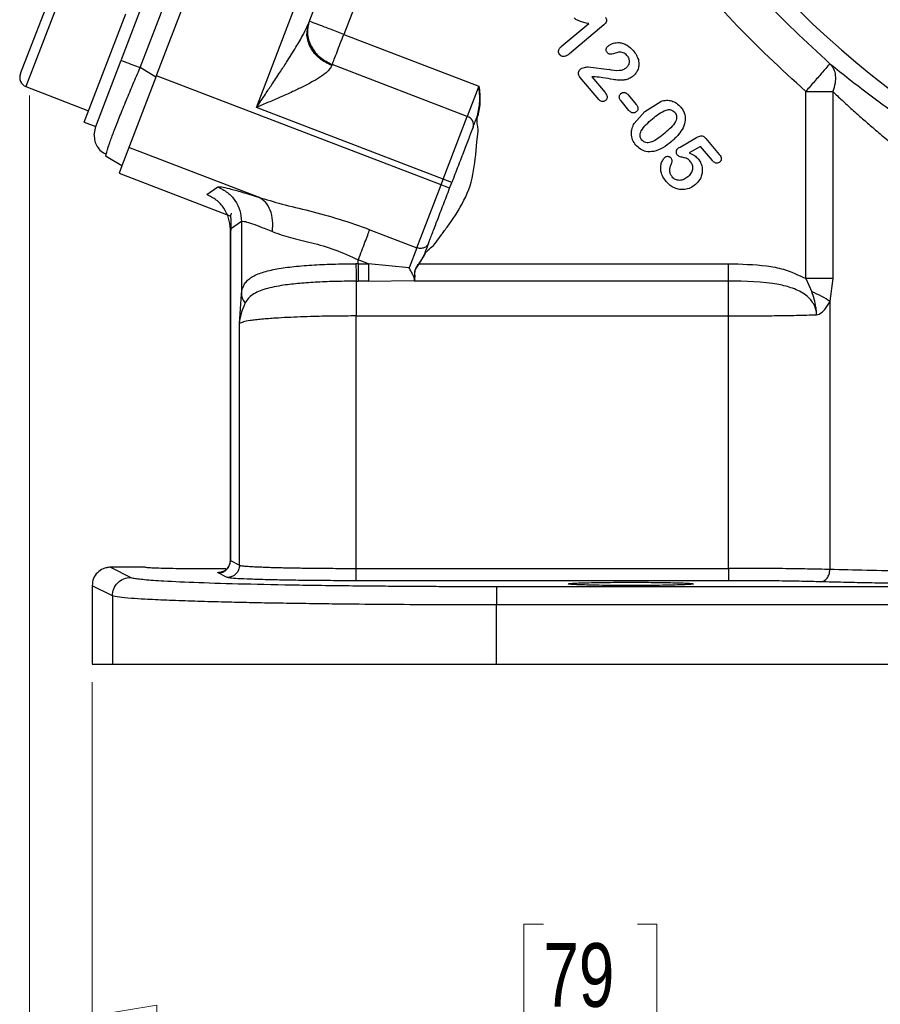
# Model space of a CAD drawing. Header units: inches. Extents: x 0.6 to 16.3, y 0.2 to 11.5.
# Tile 9 of 17: x 9.8 to 11.7, y 4.2 to 6.3. Entities that reach past the tile are written whole.
import ezdxf

# ---------------------------------------------------------------- set-up
doc = ezdxf.new("R2010")
doc.units = ezdxf.units.IN
doc.header["$MEASUREMENT"] = 0
doc.styles.add('SLDTEXTSTYLE0', font='TXT', dxfattribs={"width": 0.75})
doc.dimstyles.new('SLDDIMSTYLE0', dxfattribs={"dimtxt": 0.137795, "dimasz": 0.14, "dimexe": 0, "dimexo": 0.0625, "dimgap": 0.034449, "dimtad": 0, "dimdec": 1, "dimlfac": 1.5, "dimrnd": 1e-09, "dimzin": 12, "dimdsep": 46, "dimtxsty": 'SLDTEXTSTYLE0', "dimblk1": 'CLOSED', "dimblk2": 'CLOSED', "dimsah": 1, "dimcen": 0.09, "dimadec": 0, "dimazin": 3, "dimtfac": 1, "dimtdec": 1, "dimtofl": 0, "dimtmove": 0, "dimatfit": 3, "dimldrblk": 'CLOSED', "dimfxl": 0, "dimfrac": 2, "dimtolj": 1, "dimtzin": 12, "dimarcsym": 0})
doc.dimstyles.new('SLDDIMSTYLE1', dxfattribs={"dimtxt": 0.137795, "dimasz": 0.14, "dimexe": 0, "dimexo": 0.0625, "dimgap": 0.034449, "dimtad": 0, "dimdec": 1, "dimlfac": 1.5, "dimrnd": 1e-09, "dimzin": 12, "dimdsep": 46, "dimtxsty": 'SLDTEXTSTYLE0', "dimblk1": 'CLOSED', "dimblk2": 'CLOSED', "dimsah": 1, "dimcen": 0.09, "dimadec": 0, "dimazin": 3, "dimtfac": 1, "dimtofl": 0, "dimtmove": 0, "dimatfit": 3, "dimldrblk": 'CLOSED', "dimfxl": 0, "dimfrac": 2, "dimtolj": 1, "dimtzin": 12, "dimarcsym": 0})

# ---------------------------------------------------------------- blocks, each defined once
blk = doc.blocks.new('_Closed')
at = {"color": 0, "linetype": 'ByBlock', "lineweight": -2}
for p, q in [((-1, 0.166667), (0, 0)), ((-1, 0.166667), (-1, -0.166667)), ((0, 0), (-1, -0.166667)), ((0, 0), (-1, 0))]:
    blk.add_line(p, q, dxfattribs=at)
blk = doc.blocks.new('_D_9')
at = {"color": 7, "linetype": 'Continuous', "lineweight": 0}
for p, q in [((12.0768, 5.1865), (12.0768, 4.1296)), ((9.9934, 4.891), (9.9934, 4.1296)), ((10.9706, 4.3674), (10.9286, 4.3674)), ((10.9286, 4.3674), (10.9286, 4.1487)), ((11.1742, 4.3674), (11.2162, 4.3674)), ((11.2162, 4.3674), (11.2162, 4.1487)), ((9.9934, 4.1689), (10.8078, 4.1689)), ((12.0768, 4.1689), (11.337, 4.1689)), ((10.9286, 4.1487), (10.9706, 4.1487)), ((11.2162, 4.1487), (11.1742, 4.1487))]:
    blk.add_line(p, q, dxfattribs=at)
at = {"color": 7, "linetype": 'Continuous', "lineweight": 18, "xscale": 0.14, "yscale": 0.14, "rotation": 180.0000000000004}
blk.add_blockref('_Closed', (9.9934, 4.1689, -0.0725), dxfattribs=at)
at = {"color": 7, "linetype": 'Continuous', "lineweight": 18, "xscale": 0.14, "yscale": 0.14}
blk.add_blockref('_Closed', (12.0768, 4.1689, -0.0725), dxfattribs=at)
at = {"color": 7, "linetype": 'Continuous', "lineweight": 18, "char_height": 0.1378, "attachment_point": 1, "style": 'SLDTEXTSTYLE0'}
for s, insert in [('79', (10.9706, 4.3263)), ('3.1', (10.9452, 4.1201))]:
    blk.add_mtext(s, dxfattribs=dict(at, insert=insert))
blk = doc.blocks.new('_D_10')
at = {"color": 7, "linetype": 'Continuous', "lineweight": 0}
for p, q in [((9.8579, 6.161), (9.8579, 3.5523)), ((12.0768, 5.1865), (12.0768, 3.5523)), ((10.8105, 3.7901), (10.7685, 3.7901)), ((10.7685, 3.7901), (10.7685, 3.5714)), ((11.0141, 3.7901), (11.0561, 3.7901)), ((11.0561, 3.7901), (11.0561, 3.5714)), ((9.8579, 3.5917), (10.6477, 3.5917)), ((12.0768, 3.5917), (11.1769, 3.5917)), ((10.7685, 3.5714), (10.8105, 3.5714)), ((11.0561, 3.5714), (11.0141, 3.5714))]:
    blk.add_line(p, q, dxfattribs=at)
at = {"color": 7, "linetype": 'Continuous', "lineweight": 18, "xscale": 0.14, "yscale": 0.14, "rotation": 180.0000000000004}
blk.add_blockref('_Closed', (9.8579, 3.5917, -0.0725), dxfattribs=at)
at = {"color": 7, "linetype": 'Continuous', "lineweight": 18, "xscale": 0.14, "yscale": 0.14}
blk.add_blockref('_Closed', (12.0768, 3.5917, -0.0725), dxfattribs=at)
at = {"color": 7, "linetype": 'Continuous', "lineweight": 18, "char_height": 0.1378, "attachment_point": 1, "style": 'SLDTEXTSTYLE0'}
for s, insert in [('85', (10.8105, 3.749)), ('3.3', (10.785, 3.5429))]:
    blk.add_mtext(s, dxfattribs=dict(at, insert=insert))

msp = doc.modelspace()

# ---------------------------------------------------------------- linework, layer by layer
at = {"color": 7, "linetype": 'Continuous', "lineweight": 25}
for p, q in [((10.0571, 6.2395), (10.4112, 7.162)), ((10.0975, 6.2217), (10.4532, 7.1483)), ((10.1317, 6.2011), (10.4923, 7.1407)), ((10.3492, 6.1354), (10.7041, 7.0599)), ((10.4624, 6.3186), (10.6656, 6.8479)), ((10.7389, 6.8157), (10.5385, 6.2936)), ((9.9111, 6.3985), (9.8379, 6.208)), ((9.9763, 6.1035), (10.0664, 6.3381)), ((11.0095, 6.2672), (11.0688, 6.3169)), ((11.1014, 6.3142), (11.0269, 6.2516)), ((10.5385, 6.2936), (10.831, 6.1813)), ((10.0012, 6.0939), (10.0563, 6.2375)), ((10.5134, 6.2283), (10.5125, 6.2259)), ((10.8059, 6.116), (10.5134, 6.2283)), ((10.1317, 6.2011), (10.0975, 6.2217)), ((10.749, 5.9676), (10.1328, 6.2041)), ((11.0677, 6.2231), (11.113, 6.2175)), ((10.1317, 6.2011), (10.0578, 6.0087)), ((10.831, 6.1813), (10.8059, 6.116)), ((11.0905, 6.1526), (11.0503, 6.2005)), ((11.0827, 6.2016), (11.0758, 6.2013)), ((11.0758, 6.2013), (11.1043, 6.1674)), ((9.8502, 6.1805), (9.9859, 6.1284)), ((11.1544, 6.1626), (11.1717, 6.1421)), ((11.5387, 5.7651), (11.5387, 6.1698)), ((11.5975, 6.1698), (11.5975, 5.7651)), ((11.156, 6.1289), (11.1388, 6.1495)), ((11.1901, 6.1267), (11.2249, 6.1486)), ((10.7537, 5.9801), (10.3492, 6.1354)), ((11.1672, 6.1009), (11.1901, 6.1267)), ((9.9763, 6.1035), (10.0012, 6.0939)), ((10.7537, 5.9801), (10.8059, 6.116)), ((9.9978, 6.0762), (10.0013, 6.094)), ((10.8267, 6.0608), (10.8291, 6.0831)), ((10.8291, 6.0831), (10.8293, 6.0888)), ((10.8241, 6.033), (10.8267, 6.0608)), ((11.2668, 6.0497), (11.3025, 6.0704)), ((11.3228, 6.0679), (11.3516, 6.0336)), ((10.3536, 5.9411), (10.0731, 6.0487)), ((11.3108, 6.0512), (11.2865, 6.0372)), ((11.3367, 6.0204), (11.3108, 6.0512)), ((10.0578, 6.0087), (10.0236, 6.0292)), ((10.0578, 6.0087), (10.0518, 5.9932)), ((10.0518, 5.9932), (10.2938, 5.9003)), ((10.749, 5.9676), (10.7537, 5.9801)), ((10.7724, 5.9729), (10.7537, 5.9801)), ((10.7676, 5.9604), (10.7724, 5.9729)), ((10.2415, 5.9467), (10.2655, 5.9632)), ((10.6968, 5.8316), (10.749, 5.9676)), ((10.7676, 5.9604), (10.749, 5.9676)), ((10.3168, 5.8886), (10.2928, 5.8721)), ((10.3168, 5.8886), (10.3168, 5.7309)), ((10.7658, 5.8812), (10.7819, 5.9041)), ((10.2924, 5.8723), (10.2924, 5.1518)), ((10.2928, 5.8721), (10.2928, 5.1544)), ((10.5948, 5.8708), (10.6968, 5.8316)), ((10.7324, 5.8362), (10.7361, 5.8407)), ((10.7361, 5.8407), (10.7491, 5.8588)), ((10.6968, 5.8316), (10.68, 5.788)), ((10.5917, 5.7971), (10.5697, 5.8055)), ((10.5697, 5.7971), (10.5697, 5.8055)), ((10.702, 5.7971), (10.7129, 5.8158)), ((10.5697, 5.7971), (10.5648, 5.7971)), ((10.5697, 5.7971), (10.5917, 5.7971)), ((10.68, 5.788), (10.5917, 5.7971)), ((10.702, 5.7971), (11.3717, 5.7971)), ((10.5655, 5.7594), (10.5697, 5.7594)), ((10.5917, 5.7594), (10.5697, 5.7594)), ((10.5917, 5.7594), (10.691, 5.7607)), ((10.6921, 5.7623), (10.6909, 5.7594)), ((10.691, 5.7607), (10.6909, 5.7594)), ((11.3717, 5.7594), (10.6909, 5.7594)), ((10.691, 5.7609), (10.6913, 5.7616)), ((10.6913, 5.7616), (10.6914, 5.762)), ((11.5387, 5.7651), (11.5521, 5.7361)), ((11.5975, 5.7651), (11.5911, 5.7157)), ((10.3126, 5.6674), (10.3168, 5.7309)), ((11.5911, 5.7157), (11.5911, 5.1352)), ((10.5655, 5.684), (11.3717, 5.684)), ((10.5655, 5.1375), (10.5655, 5.684)), ((11.3717, 5.1375), (11.3717, 5.684)), ((10.3126, 5.1445), (10.3126, 5.6674)), ((10.0334, 5.14), (10.0772, 5.1181)), ((10.1078, 5.14), (10.0334, 5.14)), ((10.2928, 5.1544), (10.3126, 5.1445)), ((10.5655, 5.1375), (11.3717, 5.1375)), ((10.2827, 5.1367), (10.2434, 5.1365)), ((10.2859, 5.1178), (10.2661, 5.1277)), ((10.0373, 5.0781), (9.9934, 5.1001)), ((9.9934, 5.1001), (9.9934, 4.9303)), ((11.3717, 5.1109), (10.5655, 5.1109)), ((10.8695, 5.0984), (13.284, 5.0984)), ((10.0373, 5.0781), (10.0373, 4.9303)), ((13.284, 5.0584), (10.8695, 5.0584)), ((10.8695, 4.9303), (10.8695, 5.0584)), ((9.9934, 4.9303), (10.0373, 4.9303)), ((10.0373, 4.9303), (10.8695, 4.9303)), ((10.8695, 4.9303), (13.284, 4.9303))]:
    msp.add_line(p, q, dxfattribs=at)
at = {"color": 8, "linetype": 'Continuous', "lineweight": 25}
for p, q in [((9.9386, 6.4108), (9.8502, 6.1805)), ((10.2932, 5.1548), (10.2928, 5.1544)), ((10.2928, 5.1544), (10.2933, 5.1548))]:
    msp.add_line(p, q, dxfattribs=at)
msp.add_arc((12.9101, 7.7467), 1.9709, 180, 258.6004, dxfattribs=at)
at = {"color": 7, "linetype": 'Continuous', "lineweight": 25}
for centre, radius, start, end in [((9.8579, 6.2004), 0.0213, 159, 249), ((10.8003, 6.098), 0.0189, 343.1171, 72.5963)]:
    msp.add_arc(centre, radius, start, end, dxfattribs=at)
for points, knots in [([(11.1877, 6.7109), (11.2257, 6.652), (11.3016, 6.5343), (11.4371, 6.3729), (11.5398, 6.2777), (11.5912, 6.2301)], [0, 0, 0, 0, 0.333333, 0.666667, 1, 1, 1, 1]), ([(11.5387, 6.1698), (11.4853, 6.2192), (11.3785, 6.3182), (11.2376, 6.4861), (11.1586, 6.6085), (11.1192, 6.6697)], [0, 0, 0, 0, 0.333257, 0.666733, 1, 1, 1, 1]), ([(10.3492, 6.1354), (10.3558, 6.145), (10.3669, 6.1616), (10.3839, 6.1868), (10.3992, 6.2098), (10.4167, 6.2367), (10.4341, 6.2644), (10.4509, 6.2929), (10.4588, 6.3105), (10.4624, 6.3186)], [0, 0, 0, 0, 0.158499, 0.27037, 0.413011, 0.534888, 0.709891, 0.865974, 1, 1, 1, 1]), ([(10.5125, 6.2259), (10.5031, 6.2306), (10.4843, 6.2401), (10.4652, 6.2643), (10.4562, 6.2921), (10.4603, 6.3098), (10.4624, 6.3186)], [0, 0, 0, 0, 0.250176, 0.5, 0.749824, 1, 1, 1, 1]), ([(10.4638, 6.3222), (10.4616, 6.3136), (10.4583, 6.3004), (10.4618, 6.2817), (10.4674, 6.2675), (10.4761, 6.2545), (10.4904, 6.2397), (10.5043, 6.2328), (10.5134, 6.2283)], [0, 0, 0, 0, 0.239457, 0.36836, 0.5, 0.631639, 0.760543, 1, 1, 1, 1]), ([(11.0688, 6.3169), (11.0617, 6.3186), (11.0523, 6.3209), (11.0416, 6.3249), (11.0386, 6.3275), (11.0373, 6.3285)], [0, 0, 0, 0, 0.648316, 0.858954, 1, 1, 1, 1]), ([(11.1051, 6.3302), (11.1055, 6.3296), (11.1063, 6.3284), (11.1071, 6.3265), (11.1074, 6.3244), (11.107, 6.3215), (11.1052, 6.3177), (11.1028, 6.3154), (11.1014, 6.3142)], [0, 0, 0, 0, 0.1185294, 0.2292014, 0.3381258, 0.4516949, 0.7017096, 1, 1, 1, 1]), ([(11.0064, 6.2495), (11.0055, 6.2508), (11.0042, 6.2526), (11.0035, 6.2555), (11.0035, 6.2578), (11.0041, 6.2603), (11.0058, 6.2637), (11.008, 6.2658), (11.0095, 6.2672)], [0, 0, 0, 0, 0.226152, 0.330588, 0.435099, 0.564769, 0.698476, 1, 1, 1, 1]), ([(11.1091, 6.2541), (11.1085, 6.255), (11.1073, 6.2566), (11.1066, 6.2595), (11.1067, 6.2621), (11.1075, 6.2644), (11.1089, 6.2666), (11.1101, 6.2678), (11.1108, 6.2684)], [0, 0, 0, 0, 0.195697, 0.375907, 0.527149, 0.672821, 0.82737, 1, 1, 1, 1]), ([(11.1108, 6.2684), (11.1125, 6.2696), (11.116, 6.2722), (11.1241, 6.2752), (11.1337, 6.2763), (11.1439, 6.2742), (11.1549, 6.2692), (11.1612, 6.2627), (11.1652, 6.2585)], [0, 0, 0, 0, 0.101529, 0.210658, 0.4164, 0.563956, 0.719875, 1, 1, 1, 1]), ([(11.0269, 6.2516), (11.0251, 6.2502), (11.0219, 6.2477), (11.0173, 6.2458), (11.0136, 6.2454), (11.0108, 6.246), (11.0084, 6.2474), (11.0071, 6.2488), (11.0064, 6.2495)], [0, 0, 0, 0, 0.290497, 0.51578, 0.641785, 0.757054, 0.872258, 1, 1, 1, 1]), ([(11.133, 6.255), (11.1285, 6.2533), (11.1227, 6.2511), (11.1158, 6.2502), (11.113, 6.251), (11.1109, 6.2521), (11.1097, 6.2534), (11.1091, 6.2541)], [0, 0, 0, 0, 0.55968, 0.727412, 0.794112, 0.890934, 1, 1, 1, 1]), ([(11.1517, 6.2478), (11.1505, 6.2491), (11.1481, 6.2516), (11.1435, 6.2541), (11.1384, 6.2553), (11.1349, 6.2551), (11.133, 6.255)], [0, 0, 0, 0, 0.2553673, 0.4931958, 0.7360711, 1, 1, 1, 1]), ([(11.1517, 6.2478), (11.1532, 6.2457), (11.156, 6.2416), (11.1568, 6.2352), (11.1561, 6.2303), (11.1547, 6.2268), (11.1526, 6.2236), (11.1507, 6.2218), (11.1498, 6.2209)], [0, 0, 0, 0, 0.252507, 0.497164, 0.620237, 0.744132, 0.869114, 1, 1, 1, 1]), ([(11.1652, 6.2585), (11.1677, 6.2553), (11.1724, 6.2493), (11.1751, 6.2422), (11.1764, 6.2389)], [0, 0, 0, 0, 0.5313154, 1, 1, 1, 1]), ([(10.5125, 6.2259), (10.5103, 6.2222), (10.507, 6.2165), (10.4982, 6.2089), (10.4878, 6.2012), (10.4716, 6.1915), (10.4504, 6.1804), (10.4264, 6.169), (10.4015, 6.1578), (10.3752, 6.1465), (10.3579, 6.1391), (10.3492, 6.1354)], [0, 0, 0, 0, 0.107166, 0.166358, 0.230195, 0.34469, 0.477261, 0.596682, 0.735995, 0.867705, 1, 1, 1, 1]), ([(11.1764, 6.2389), (11.1771, 6.2345), (11.1782, 6.2268), (11.1752, 6.2167), (11.171, 6.209), (11.1671, 6.2053), (11.1651, 6.2034)], [0, 0, 0, 0, 0.336203, 0.586635, 0.794028, 1, 1, 1, 1]), ([(11.5912, 6.2301), (11.5903, 6.229), (11.5884, 6.2268), (11.5761, 6.2127), (11.5587, 6.1927), (11.5452, 6.1772), (11.5387, 6.1698)], [0, 0, 0, 0, 0.240555, 0.500001, 0.759447, 1, 1, 1, 1]), ([(11.5912, 6.2301), (11.619, 6.2079), (11.6744, 6.1636), (11.7747, 6.0928), (11.8837, 6.0238), (11.9624, 5.982), (12.0013, 5.9614)], [0, 0, 0, 0, 0.251703, 0.50211, 0.754105, 1, 1, 1, 1]), ([(11.5912, 6.2301), (11.5941, 6.2266), (11.5999, 6.2197), (11.6035, 6.2049), (11.6032, 6.188), (11.5994, 6.1758), (11.5975, 6.1698)], [0, 0, 0, 0, 0.250036, 0.4999997, 0.7499636, 1, 1, 1, 1]), ([(11.0503, 6.2005), (11.0495, 6.2015), (11.048, 6.2036), (11.0466, 6.2073), (11.0466, 6.2112), (11.0478, 6.2153), (11.0497, 6.2173), (11.0507, 6.2184)], [0, 0, 0, 0, 0.203029, 0.380655, 0.578609, 0.790625, 1, 1, 1, 1]), ([(11.0507, 6.2184), (11.0519, 6.2191), (11.0546, 6.2208), (11.0604, 6.2226), (11.065, 6.2229), (11.0677, 6.2231)], [0, 0, 0, 0, 0.232123, 0.538776, 1, 1, 1, 1]), ([(11.1651, 6.2034), (11.1623, 6.2014), (11.1567, 6.1973), (11.1474, 6.1949), (11.1396, 6.1941), (11.1312, 6.1942), (11.1182, 6.1964), (11.1015, 6.1999), (11.0884, 6.2011), (11.0827, 6.2016)], [0, 0, 0, 0, 0.121513, 0.242309, 0.333936, 0.398911, 0.535921, 0.798751, 1, 1, 1, 1]), ([(11.1498, 6.2209), (11.1476, 6.2195), (11.143, 6.2164), (11.1302, 6.2139), (11.1201, 6.216), (11.113, 6.2175)], [0, 0, 0, 0, 0.204512, 0.433516, 1, 1, 1, 1]), ([(10.8278, 6.1173), (10.8301, 6.1278), (10.8346, 6.149), (10.8322, 6.1705), (10.831, 6.1813)], [0, 0, 0, 0, 0.498101, 1, 1, 1, 1]), ([(10.831, 6.1813), (10.8324, 6.1705), (10.8351, 6.1489), (10.8307, 6.1276), (10.8285, 6.117)], [0, 0, 0, 0, 0.5004594, 1, 1, 1, 1]), ([(11.1043, 6.1674), (11.1054, 6.1659), (11.1074, 6.1634), (11.1087, 6.1595), (11.1088, 6.1565), (11.1083, 6.1542), (11.1071, 6.1521), (11.1059, 6.151), (11.1053, 6.1504)], [0, 0, 0, 0, 0.281621, 0.504248, 0.631239, 0.748684, 0.868717, 1, 1, 1, 1]), ([(11.1388, 6.1495), (11.1375, 6.1512), (11.1358, 6.1536), (11.1349, 6.1574), (11.1351, 6.1602), (11.1362, 6.1632), (11.1378, 6.1648), (11.1386, 6.1656)], [0, 0, 0, 0, 0.342996, 0.488885, 0.62841, 0.809033, 1, 1, 1, 1]), ([(11.1386, 6.1656), (11.1396, 6.1663), (11.1416, 6.1678), (11.1449, 6.1682), (11.1476, 6.1678), (11.151, 6.1663), (11.153, 6.1642), (11.1544, 6.1626)], [0, 0, 0, 0, 0.207691, 0.400439, 0.52854, 0.657361, 1, 1, 1, 1]), ([(11.5975, 6.1698), (11.6042, 6.1635), (11.6177, 6.1507), (11.6392, 6.131), (11.6614, 6.1113), (11.6847, 6.091), (11.711, 6.0688), (11.7375, 6.0472), (11.7692, 6.0224), (11.8031, 5.9969), (11.8429, 5.9683), (11.8828, 5.9413), (11.9235, 5.9151), (11.9514, 5.8983), (11.965, 5.8901)], [0, 0, 0, 0, 0.068875, 0.140681, 0.211146, 0.277215, 0.352453, 0.440802, 0.500774, 0.61073, 0.70758, 0.803774, 0.904773, 1, 1, 1, 1]), ([(11.1053, 6.1504), (11.1045, 6.1498), (11.103, 6.1487), (11.1001, 6.1479), (11.0968, 6.148), (11.0933, 6.1496), (11.0915, 6.1515), (11.0905, 6.1526)], [0, 0, 0, 0, 0.173069, 0.337106, 0.528378, 0.743683, 1, 1, 1, 1]), ([(11.1717, 6.1421), (11.1725, 6.141), (11.1739, 6.1392), (11.1754, 6.1359), (11.1757, 6.1323), (11.1746, 6.1286), (11.1728, 6.1269), (11.1719, 6.1259)], [0, 0, 0, 0, 0.212435, 0.390613, 0.590171, 0.789289, 1, 1, 1, 1]), ([(11.2249, 6.1486), (11.229, 6.1497), (11.2368, 6.1516), (11.2487, 6.1501), (11.2597, 6.145), (11.2652, 6.1392), (11.2681, 6.1361)], [0, 0, 0, 0, 0.259877, 0.499605, 0.740002, 1, 1, 1, 1]), ([(11.1719, 6.1259), (11.1709, 6.1252), (11.169, 6.1239), (11.1659, 6.1233), (11.1633, 6.1236), (11.1597, 6.125), (11.1576, 6.1273), (11.156, 6.1289)], [0, 0, 0, 0, 0.196705, 0.379687, 0.503886, 0.628281, 1, 1, 1, 1]), ([(11.2069, 6.1105), (11.2161, 6.1182), (11.2268, 6.1272), (11.2417, 6.131), (11.2469, 6.1306), (11.2516, 6.1286), (11.2539, 6.1261), (11.2551, 6.1249)], [0, 0, 0, 0, 0.630843, 0.73107, 0.81983, 0.906212, 1, 1, 1, 1]), ([(11.2551, 6.1249), (11.2562, 6.1234), (11.2583, 6.1206), (11.2596, 6.1155), (11.259, 6.1103), (11.2531, 6.0963), (11.2425, 6.0875), (11.2334, 6.08)], [0, 0, 0, 0, 0.098445, 0.187369, 0.27561, 0.378891, 1, 1, 1, 1]), ([(11.2681, 6.1361), (11.2701, 6.1335), (11.274, 6.1283), (11.2776, 6.1187), (11.2788, 6.1059), (11.2754, 6.097), (11.2733, 6.0915)], [0, 0, 0, 0, 0.210287, 0.406729, 0.636388, 1, 1, 1, 1]), ([(10.8183, 6.0925), (10.819, 6.0942), (10.8201, 6.0972), (10.8216, 6.1011), (10.824, 6.1073), (10.826, 6.1124), (10.8278, 6.1173)], [0, 0, 0, 0, 0.2514712, 0.4693562, 0.5003448, 1, 1, 1, 1]), ([(10.8293, 6.0888), (10.8287, 6.0926), (10.8277, 6.0992), (10.8264, 6.1088), (10.8278, 6.1143), (10.8285, 6.117)], [0, 0, 0, 0, 0.403378, 0.709293, 1, 1, 1, 1]), ([(10.8278, 6.1173), (10.8278, 6.1173), (10.8279, 6.1172), (10.8279, 6.1172), (10.828, 6.1172), (10.8281, 6.1171), (10.8283, 6.1171), (10.8284, 6.117), (10.8285, 6.117)], [0, 0, 0, 0, 0.239449, 0.368355, 0.5, 0.631645, 0.760551, 1, 1, 1, 1]), ([(11.1709, 6.0537), (11.1683, 6.0575), (11.1631, 6.065), (11.161, 6.078), (11.1623, 6.0903), (11.1656, 6.0973), (11.1672, 6.1009)], [0, 0, 0, 0, 0.271725, 0.541058, 0.764572, 1, 1, 1, 1]), ([(11.184, 6.0649), (11.1829, 6.0663), (11.1809, 6.0691), (11.1798, 6.0742), (11.1804, 6.0794), (11.1867, 6.0937), (11.1976, 6.1027), (11.2069, 6.1105)], [0, 0, 0, 0, 0.093625, 0.179925, 0.268077, 0.371434, 1, 1, 1, 1]), ([(9.9978, 6.0762), (9.998, 6.0716), (9.9985, 6.0623), (10.004, 6.0503), (10.0123, 6.0403), (10.0199, 6.0362), (10.0238, 6.0342)], [0, 0, 0, 0, 0.24674, 0.496303, 0.747818, 1, 1, 1, 1]), ([(10.8183, 6.0925), (10.8158, 6.086), (10.8107, 6.0726), (10.7993, 6.043), (10.7863, 6.0091), (10.777, 5.9848), (10.7724, 5.9729)], [0, 0, 0, 0, 0.245536, 0.5, 0.754464, 1, 1, 1, 1]), ([(11.2334, 6.08), (11.2241, 6.072), (11.2133, 6.0627), (11.1981, 6.0589), (11.1926, 6.059), (11.1877, 6.061), (11.1853, 6.0636), (11.184, 6.0649)], [0, 0, 0, 0, 0.624418, 0.728639, 0.817022, 0.904308, 1, 1, 1, 1]), ([(11.2733, 6.0915), (11.2702, 6.0864), (11.2632, 6.0749), (11.2529, 6.066), (11.2471, 6.061)], [0, 0, 0, 0, 0.4356836, 1, 1, 1, 1]), ([(11.2096, 6.04), (11.204, 6.0396), (11.194, 6.0388), (11.1803, 6.0443), (11.1741, 6.0506), (11.1709, 6.0537)], [0, 0, 0, 0, 0.3898501, 0.6916453, 1, 1, 1, 1]), ([(11.2471, 6.061), (11.2415, 6.0563), (11.2303, 6.047), (11.2165, 6.0423), (11.2096, 6.04)], [0, 0, 0, 0, 0.503045, 1, 1, 1, 1]), ([(11.3025, 6.0704), (11.3041, 6.0712), (11.307, 6.0728), (11.3112, 6.074), (11.3149, 6.0738), (11.319, 6.072), (11.3213, 6.0696), (11.3228, 6.0679)], [0, 0, 0, 0, 0.23494, 0.424999, 0.564402, 0.705534, 1, 1, 1, 1]), ([(10.0236, 6.0292), (10.0232, 6.0296), (10.0227, 6.0301), (10.0238, 6.0341), (10.0239, 6.0344)], [0, 0, 0, 0, 0.929336, 1, 1, 1, 1]), ([(10.7819, 5.9041), (10.7934, 5.9242), (10.8164, 5.9642), (10.8215, 6.0101), (10.8241, 6.033)], [0, 0, 0, 0, 0.502392, 1, 1, 1, 1]), ([(11.2611, 6.0322), (11.2603, 6.0333), (11.2589, 6.0354), (11.2584, 6.0394), (11.259, 6.0428), (11.2603, 6.0452), (11.2613, 6.0462), (11.2618, 6.0467)], [0, 0, 0, 0, 0.2387756, 0.4756544, 0.7473694, 0.8730888, 1, 1, 1, 1]), ([(11.2894, 6.0179), (11.2881, 6.0193), (11.286, 6.0217), (11.2819, 6.0249), (11.2781, 6.0258), (11.2743, 6.0268), (11.2697, 6.0279), (11.2644, 6.0291), (11.2617, 6.0316), (11.2611, 6.0322)], [0, 0, 0, 0, 0.1722032, 0.2955285, 0.479404, 0.5219824, 0.6601113, 0.9238007, 1, 1, 1, 1]), ([(11.2618, 6.0467), (11.2619, 6.0468), (11.2624, 6.0471), (11.2641, 6.0481), (11.2656, 6.049), (11.2668, 6.0497)], [0, 0, 0, 0, 0.103139, 0.304135, 1, 1, 1, 1]), ([(11.2865, 6.0372), (11.2904, 6.0355), (11.2976, 6.0323), (11.3032, 6.0269), (11.3058, 6.0243)], [0, 0, 0, 0, 0.53644, 1, 1, 1, 1]), ([(11.3516, 6.0336), (11.3527, 6.0321), (11.3547, 6.0296), (11.3561, 6.0258), (11.3561, 6.0229), (11.3555, 6.0207), (11.3542, 6.0186), (11.353, 6.0175), (11.3524, 6.0169)], [0, 0, 0, 0, 0.2852193, 0.5052554, 0.6236624, 0.7400015, 0.8629676, 1, 1, 1, 1]), ([(11.2369, 5.9748), (11.2343, 5.9781), (11.2295, 5.9844), (11.2254, 5.9949), (11.2244, 6.0042), (11.2253, 6.0128), (11.2282, 6.0205), (11.232, 6.0249), (11.2337, 6.027)], [0, 0, 0, 0, 0.220922, 0.410737, 0.57941, 0.70033, 0.85842, 1, 1, 1, 1]), ([(11.2471, 6.0255), (11.2467, 6.026), (11.2458, 6.027), (11.2442, 6.028), (11.2423, 6.0287), (11.2398, 6.0291), (11.2373, 6.0288), (11.2351, 6.028), (11.2342, 6.0273), (11.2337, 6.027)], [0, 0, 0, 0, 0.134413, 0.262636, 0.390265, 0.522974, 0.772168, 0.88663, 1, 1, 1, 1]), ([(11.2496, 5.9849), (11.2483, 5.9868), (11.2456, 5.9906), (11.2442, 5.9976), (11.2447, 6.005), (11.2466, 6.0097), (11.2476, 6.0121)], [0, 0, 0, 0, 0.239212, 0.477504, 0.727958, 1, 1, 1, 1]), ([(11.2476, 6.0121), (11.2482, 6.0134), (11.2493, 6.0157), (11.2498, 6.0193), (11.2491, 6.0228), (11.2478, 6.0246), (11.2471, 6.0255)], [0, 0, 0, 0, 0.28731, 0.534014, 0.760978, 1, 1, 1, 1]), ([(11.2836, 5.9851), (11.2863, 5.9876), (11.2901, 5.9913), (11.2931, 5.9975), (11.2943, 6.0019), (11.2945, 6.0063), (11.2934, 6.012), (11.291, 6.0155), (11.2894, 6.0179)], [0, 0, 0, 0, 0.291194, 0.421319, 0.54735, 0.659567, 0.772731, 1, 1, 1, 1]), ([(11.3058, 6.0243), (11.3081, 6.0211), (11.3126, 6.0146), (11.3151, 6.0036), (11.3149, 5.9932), (11.3121, 5.9839), (11.3073, 5.9753), (11.3025, 5.9708), (11.3001, 5.9685)], [0, 0, 0, 0, 0.189787, 0.377225, 0.531788, 0.686436, 0.841383, 1, 1, 1, 1]), ([(11.3524, 6.0169), (11.3515, 6.0162), (11.3497, 6.015), (11.3467, 6.0145), (11.3441, 6.0149), (11.3404, 6.0164), (11.3382, 6.0187), (11.3367, 6.0204)], [0, 0, 0, 0, 0.183737, 0.351276, 0.488081, 0.626443, 1, 1, 1, 1]), ([(11.3001, 5.9685), (11.2967, 5.966), (11.2895, 5.9608), (11.2773, 5.9573), (11.2653, 5.9575), (11.2547, 5.9606), (11.2448, 5.9663), (11.2396, 5.9719), (11.2369, 5.9748)], [0, 0, 0, 0, 0.17924, 0.372951, 0.523816, 0.680757, 0.834948, 1, 1, 1, 1]), ([(11.2836, 5.9851), (11.2808, 5.983), (11.2753, 5.9791), (11.2671, 5.9772), (11.261, 5.9778), (11.2567, 5.9792), (11.2528, 5.9815), (11.2507, 5.9837), (11.2496, 5.9849)], [0, 0, 0, 0, 0.276946, 0.525451, 0.643808, 0.760151, 0.876975, 1, 1, 1, 1]), ([(10.2655, 5.9632), (10.2675, 5.9635), (10.2714, 5.9641), (10.29, 5.9601), (10.3166, 5.9528), (10.3412, 5.945), (10.3536, 5.9411)], [0, 0, 0, 0, 0.248228, 0.496982, 0.747291, 1, 1, 1, 1]), ([(10.7217, 5.8408), (10.7223, 5.8423), (10.7233, 5.8449), (10.7245, 5.8482), (10.7252, 5.8499), (10.7268, 5.854), (10.7311, 5.8653), (10.7366, 5.8796), (10.7406, 5.8901), (10.7409, 5.8908), (10.741, 5.891), (10.7451, 5.9017), (10.7538, 5.9243), (10.7631, 5.9486), (10.7676, 5.9604)], [0, 0, 0, 0, 0.061732, 0.106002, 0.121401, 0.123142, 0.245952, 0.483641, 0.495804, 0.499037, 0.500216, 0.500371, 0.755497, 1, 1, 1, 1]), ([(10.3536, 5.9411), (10.3703, 5.9361), (10.4046, 5.9257), (10.4646, 5.9117), (10.5292, 5.8944), (10.5728, 5.8787), (10.5948, 5.8708)], [0, 0, 0, 0, 0.231703, 0.477108, 0.735841, 1, 1, 1, 1]), ([(10.3837, 5.8665), (10.3843, 5.8748), (10.3856, 5.8913), (10.38, 5.9135), (10.3694, 5.9315), (10.3588, 5.9379), (10.3536, 5.9411)], [0, 0, 0, 0, 0.250078, 0.5, 0.749922, 1, 1, 1, 1]), ([(10.2961, 5.9054), (10.2955, 5.9053), (10.2933, 5.9046), (10.2932, 5.8984), (10.2942, 5.8866), (10.2938, 5.8746), (10.2937, 5.8688)], [0, 0, 0, 0, 0.109885, 0.431843, 0.724418, 1, 1, 1, 1]), ([(10.3168, 5.8886), (10.3182, 5.8889), (10.3212, 5.8895), (10.3353, 5.8855), (10.3556, 5.8782), (10.3742, 5.8705), (10.3837, 5.8665)], [0, 0, 0, 0, 0.246405, 0.494831, 0.742053, 1, 1, 1, 1]), ([(10.3837, 5.8665), (10.3963, 5.8621), (10.4216, 5.8533), (10.4687, 5.8429), (10.5194, 5.8286), (10.5529, 5.8133), (10.5697, 5.8055)], [0, 0, 0, 0, 0.248047, 0.495522, 0.745376, 1, 1, 1, 1]), ([(10.7491, 5.8588), (10.7495, 5.8593), (10.7505, 5.8606), (10.7536, 5.8648), (10.7588, 5.8717), (10.7634, 5.8779), (10.7658, 5.8812)], [0, 0, 0, 0, 0.06445, 0.178736, 0.556812, 1, 1, 1, 1]), ([(10.7217, 5.8408), (10.7204, 5.8374), (10.7178, 5.8307), (10.7141, 5.8209), (10.7122, 5.8161)], [0, 0, 0, 0, 0.5000001, 1, 1, 1, 1]), ([(10.7129, 5.8158), (10.7138, 5.8177), (10.7159, 5.8216), (10.7227, 5.8283), (10.7284, 5.833), (10.7324, 5.8362)], [0, 0, 0, 0, 0.218399, 0.462657, 1, 1, 1, 1]), ([(10.7015, 5.7975), (10.7036, 5.8004), (10.7078, 5.8062), (10.7108, 5.8128), (10.7122, 5.8161)], [0, 0, 0, 0, 0.5013217, 1, 1, 1, 1]), ([(10.7123, 5.8161), (10.7121, 5.8157), (10.7118, 5.8149), (10.7114, 5.8141), (10.7112, 5.8137)], [0, 0, 0, 0, 0.478082, 1, 1, 1, 1]), ([(10.7122, 5.8161), (10.7122, 5.8161), (10.7123, 5.8161), (10.7124, 5.816), (10.7126, 5.8159), (10.7128, 5.8159), (10.7129, 5.8158)], [0, 0, 0, 0, 0.240767, 0.5, 0.759233, 1, 1, 1, 1]), ([(10.3168, 5.7309), (10.3172, 5.7345), (10.3182, 5.7421), (10.3221, 5.7513), (10.328, 5.7596), (10.3389, 5.7688), (10.3578, 5.7778), (10.3882, 5.7855), (10.4255, 5.7908), (10.4679, 5.7943), (10.515, 5.7965), (10.5478, 5.7969), (10.5648, 5.7971)], [0, 0, 0, 0, 0.0572906, 0.1200176, 0.1829636, 0.245585, 0.3715842, 0.4966087, 0.6195344, 0.7470051, 0.8689312, 1, 1, 1, 1]), ([(10.5648, 5.7971), (10.5648, 5.793), (10.5649, 5.7848), (10.5651, 5.7737), (10.5653, 5.7646), (10.5655, 5.7611), (10.5655, 5.7594)], [0, 0, 0, 0, 0.250069, 0.5, 0.749931, 1, 1, 1, 1]), ([(10.6913, 5.7616), (10.6914, 5.7629), (10.6916, 5.7655), (10.6886, 5.772), (10.6845, 5.7796), (10.6815, 5.7852), (10.68, 5.788)], [0, 0, 0, 0, 0.233257, 0.496869, 0.748098, 1, 1, 1, 1]), ([(10.6914, 5.762), (10.6918, 5.7641), (10.6926, 5.7684), (10.6916, 5.7762), (10.6928, 5.7831), (10.6958, 5.7899), (10.6992, 5.7944), (10.7015, 5.7975)], [0, 0, 0, 0, 0.246386, 0.495851, 0.622062, 0.748582, 1, 1, 1, 1]), ([(10.6921, 5.7623), (10.6924, 5.7644), (10.6931, 5.7686), (10.6921, 5.7763), (10.6931, 5.7831), (10.6962, 5.7897), (10.6997, 5.7942), (10.702, 5.7971)], [0, 0, 0, 0, 0.2491913, 0.4986903, 0.6236762, 0.748911, 1, 1, 1, 1]), ([(10.7015, 5.7975), (10.7016, 5.7974), (10.7016, 5.7974), (10.7017, 5.7973), (10.7019, 5.7972), (10.702, 5.7971), (10.702, 5.7971)], [0, 0, 0, 0, 0.245585, 0.49999, 0.7544, 1, 1, 1, 1]), ([(11.3717, 5.7971), (11.3992, 5.7964), (11.4391, 5.7954), (11.4959, 5.7854), (11.5229, 5.7726), (11.5387, 5.7651)], [0, 0, 0, 0, 0.479555, 0.696123, 1, 1, 1, 1]), ([(10.5655, 5.7593), (10.5514, 5.7592), (10.5229, 5.7589), (10.4813, 5.7573), (10.4424, 5.7547), (10.4111, 5.7512), (10.387, 5.747), (10.3688, 5.7426), (10.3532, 5.7371), (10.3406, 5.7303), (10.331, 5.7223), (10.327, 5.7153), (10.3251, 5.7119)], [0, 0, 0, 0, 0.123595, 0.24915, 0.375161, 0.500025, 0.58424, 0.668228, 0.752349, 0.836878, 0.921624, 1, 1, 1, 1]), ([(10.691, 5.7607), (10.691, 5.7607), (10.691, 5.7608), (10.691, 5.7609), (10.691, 5.7609)], [0, 0, 0, 0, 0.500111, 1, 1, 1, 1]), ([(10.6921, 5.7623), (10.692, 5.7623), (10.6919, 5.7623), (10.6917, 5.7622), (10.6915, 5.7621), (10.6915, 5.762), (10.6914, 5.762)], [0, 0, 0, 0, 0.2437585, 0.5, 0.7562415, 1, 1, 1, 1]), ([(11.5623, 5.6867), (11.5621, 5.6904), (11.5616, 5.698), (11.5569, 5.709), (11.5497, 5.7198), (11.5348, 5.7332), (11.5111, 5.7448), (11.4554, 5.7587), (11.4083, 5.7591), (11.3717, 5.7594)], [0, 0, 0, 0, 0.04966, 0.101932, 0.15927, 0.223772, 0.370133, 0.510452, 1, 1, 1, 1]), ([(11.5911, 5.7157), (11.5856, 5.7194), (11.5746, 5.7267), (11.5596, 5.733), (11.5521, 5.7361)], [0, 0, 0, 0, 0.500003, 1, 1, 1, 1]), ([(11.5623, 5.6867), (11.5623, 5.6887), (11.5622, 5.6916), (11.5618, 5.6971), (11.5607, 5.7064), (11.5578, 5.7201), (11.554, 5.7309), (11.5522, 5.7361)], [0, 0, 0, 0, 0.117087, 0.170605, 0.32467, 0.669483, 1, 1, 1, 1]), ([(11.5623, 5.6867), (11.5641, 5.6871), (11.5708, 5.6887), (11.5815, 5.6981), (11.5877, 5.7095), (11.5911, 5.7157)], [0, 0, 0, 0, 0.139886, 0.528328, 1, 1, 1, 1]), ([(10.3126, 5.6674), (10.3139, 5.676), (10.3163, 5.6911), (10.3224, 5.7055), (10.325, 5.7118)], [0, 0, 0, 0, 0.564468, 1, 1, 1, 1]), ([(10.5655, 5.684), (10.5501, 5.6839), (10.5189, 5.6838), (10.4783, 5.683), (10.4441, 5.6819), (10.4163, 5.6807), (10.3935, 5.6794), (10.3752, 5.6781), (10.3605, 5.6768), (10.3469, 5.6754), (10.3326, 5.6735), (10.3182, 5.6708), (10.3146, 5.6686), (10.3126, 5.6674)], [0, 0, 0, 0, 0.120033, 0.243263, 0.327272, 0.412719, 0.499608, 0.55743, 0.618415, 0.682561, 0.749871, 0.859789, 1, 1, 1, 1]), ([(11.3717, 5.684), (11.3884, 5.684), (11.4223, 5.6841), (11.472, 5.6846), (11.5201, 5.6854), (11.5482, 5.6862), (11.5623, 5.6867)], [0, 0, 0, 0, 0.24175, 0.488995, 0.741742, 1, 1, 1, 1]), ([(10.0334, 5.14), (10.0306, 5.1398), (10.025, 5.1395), (10.015, 5.1361), (10.0043, 5.1288), (9.9952, 5.1158), (9.994, 5.1053), (9.9934, 5.1001)], [0, 0, 0, 0, 0.136275, 0.265343, 0.500864, 0.749258, 1, 1, 1, 1]), ([(10.2434, 5.1365), (10.2264, 5.1365), (10.2001, 5.1366), (10.1685, 5.137), (10.1468, 5.1375), (10.1293, 5.138), (10.1124, 5.1389), (10.1096, 5.1396), (10.1078, 5.14)], [0, 0, 0, 0, 0.239419, 0.36831, 0.499944, 0.631588, 0.760505, 1, 1, 1, 1]), ([(10.2924, 5.1547), (10.2922, 5.1519), (10.2916, 5.1462), (10.2881, 5.1398), (10.2845, 5.1356), (10.2812, 5.133), (10.278, 5.1312), (10.2753, 5.1301), (10.2736, 5.1296), (10.2737, 5.1297), (10.2737, 5.1297)], [0, 0, 0, 0, 0.144736, 0.299508, 0.3851, 0.478653, 0.584795, 0.711713, 0.872068, 1, 1, 1, 1]), ([(10.3126, 5.1445), (10.3138, 5.1441), (10.316, 5.1434), (10.3251, 5.1425), (10.3358, 5.1417), (10.3476, 5.1411), (10.3603, 5.1406), (10.3739, 5.1401), (10.3877, 5.1396), (10.4011, 5.1393), (10.4145, 5.1389), (10.4285, 5.1387), (10.4439, 5.1384), (10.4608, 5.1382), (10.4861, 5.1379), (10.5211, 5.1376), (10.5505, 5.1376), (10.5655, 5.1375)], [0, 0, 0, 0, 0.098827, 0.185041, 0.258633, 0.319597, 0.38063, 0.437282, 0.489555, 0.537446, 0.578962, 0.623043, 0.669691, 0.718904, 0.770683, 0.883084, 1, 1, 1, 1]), ([(11.5911, 5.1352), (11.5757, 5.1355), (11.5453, 5.1363), (11.4897, 5.137), (11.4314, 5.1374), (11.3914, 5.1375), (11.3717, 5.1375)], [0, 0, 0, 0, 0.261932, 0.515908, 0.76193, 1, 1, 1, 1]), ([(10.0772, 5.1181), (10.0787, 5.1176), (10.0817, 5.1165), (10.0919, 5.115), (10.1064, 5.1135), (10.1252, 5.112), (10.1598, 5.1098), (10.2207, 5.107), (10.32, 5.104), (10.4391, 5.1016), (10.5439, 5.1002), (10.6225, 5.0995), (10.6707, 5.0991), (10.7196, 5.0988), (10.7692, 5.0986), (10.8192, 5.0985), (10.8527, 5.0984), (10.8695, 5.0984)], [0, 0, 0, 0, 0.049993, 0.100245, 0.150239, 0.200037, 0.250147, 0.375062, 0.499983, 0.6249, 0.749838, 0.791531, 0.833238, 0.874921, 0.916457, 0.95829, 1, 1, 1, 1]), ([(10.2661, 5.1277), (10.2654, 5.1283), (10.2646, 5.1291), (10.2748, 5.1298), (10.2766, 5.13)], [0, 0, 0, 0, 0.8192024, 1, 1, 1, 1]), ([(10.5655, 5.1109), (10.549, 5.1109), (10.5149, 5.1109), (10.4642, 5.1113), (10.4154, 5.112), (10.3715, 5.1129), (10.3352, 5.114), (10.3085, 5.1152), (10.2912, 5.1165), (10.2877, 5.1174), (10.2859, 5.1178)], [0, 0, 0, 0, 0.117056, 0.240652, 0.369503, 0.499946, 0.630871, 0.759274, 0.882905, 1, 1, 1, 1]), ([(11.5711, 5.1085), (11.5737, 5.109), (11.5789, 5.1099), (11.5854, 5.1161), (11.59, 5.1248), (11.5907, 5.1317), (11.5911, 5.1352)], [0, 0, 0, 0, 0.250168, 0.5, 0.749832, 1, 1, 1, 1]), ([(11.965, 5.1305), (11.93, 5.1306), (11.8596, 5.1307), (11.7598, 5.1317), (11.6668, 5.1331), (11.6167, 5.1345), (11.5911, 5.1352)], [0, 0, 0, 0, 0.2481, 0.499972, 0.743488, 1, 1, 1, 1]), ([(11.1601, 5.1005), (11.143, 5.1005), (11.1168, 5.1006), (11.0852, 5.101), (11.0635, 5.1015), (11.0459, 5.102), (11.0295, 5.1029), (11.0211, 5.104), (11.0295, 5.1051), (11.0459, 5.106), (11.0635, 5.1065), (11.0852, 5.107), (11.1168, 5.1074), (11.143, 5.1075), (11.1601, 5.1076)], [0, 0, 0, 0, 0.119709, 0.184155, 0.249972, 0.315794, 0.380253, 0.5, 0.619747, 0.684206, 0.750028, 0.815845, 0.880291, 1, 1, 1, 1]), ([(11.1601, 5.1076), (11.1772, 5.1075), (11.2034, 5.1074), (11.235, 5.107), (11.2567, 5.1065), (11.2743, 5.106), (11.2907, 5.1051), (11.299, 5.104), (11.2907, 5.1029), (11.2743, 5.102), (11.2567, 5.1015), (11.235, 5.101), (11.2034, 5.1006), (11.1772, 5.1005), (11.1601, 5.1005)], [0, 0, 0, 0, 0.119709, 0.184155, 0.249972, 0.315794, 0.380253, 0.5, 0.619747, 0.684206, 0.750028, 0.815845, 0.880291, 1, 1, 1, 1]), ([(11.5711, 5.1085), (11.558, 5.1089), (11.5313, 5.1096), (11.4818, 5.1103), (11.4278, 5.1108), (11.3903, 5.1108), (11.3717, 5.1109)], [0, 0, 0, 0, 0.247212, 0.500026, 0.752825, 1, 1, 1, 1]), ([(11.965, 5.1039), (11.9457, 5.1039), (11.9046, 5.1039), (11.8488, 5.1042), (11.7986, 5.1046), (11.7582, 5.105), (11.7147, 5.1055), (11.6686, 5.1062), (11.6175, 5.1073), (11.5872, 5.1081), (11.5711, 5.1085)], [0, 0, 0, 0, 0.130296, 0.277241, 0.38091, 0.481838, 0.568689, 0.7055, 0.843683, 1, 1, 1, 1]), ([(10.8695, 5.0584), (10.8359, 5.0585), (10.7685, 5.0585), (10.6685, 5.059), (10.5833, 5.0597), (10.5128, 5.0604), (10.4556, 5.0612), (10.3998, 5.062), (10.3461, 5.063), (10.3018, 5.064), (10.2656, 5.0649), (10.2364, 5.0657), (10.2079, 5.0666), (10.1804, 5.0675), (10.1542, 5.0686), (10.1296, 5.0696), (10.103, 5.071), (10.0749, 5.0728), (10.0481, 5.0753), (10.0411, 5.0771), (10.0373, 5.0781)], [0, 0, 0, 0, 0.079593, 0.159782, 0.240568, 0.290601, 0.341557, 0.393434, 0.446234, 0.499957, 0.53302, 0.567415, 0.603142, 0.6402, 0.678591, 0.718313, 0.759367, 0.823899, 0.904113, 1, 1, 1, 1])]:
    msp.add_open_spline(points, degree=3, knots=knots, dxfattribs=at)
for points in [[(10.5385, 6.2936), (10.5287, 6.2973), (10.5091, 6.3048), (10.4844, 6.3143), (10.4671, 6.3209), (10.4649, 6.3218), (10.4638, 6.3222)], [(10.5134, 6.2283), (10.5148, 6.232), (10.5176, 6.2393), (10.5238, 6.2553), (10.5308, 6.2737), (10.5359, 6.2869), (10.5385, 6.2936)], [(10.0563, 6.2375), (10.0569, 6.2372), (10.0581, 6.2368), (10.0673, 6.2333), (10.0807, 6.2281), (10.0919, 6.2238), (10.0975, 6.2217)], [(11.5387, 6.1698), (11.5443, 6.1698), (11.5553, 6.1698), (11.571, 6.1698), (11.5856, 6.1698), (11.5936, 6.1698), (11.5975, 6.1698)], [(10.2655, 5.9632), (10.2727, 5.9596), (10.2872, 5.9526), (10.3035, 5.9344), (10.3146, 5.9126), (10.316, 5.8966), (10.3168, 5.8886)], [(10.2928, 5.8721), (10.292, 5.8801), (10.2906, 5.8961), (10.2795, 5.9179), (10.2632, 5.9361), (10.2487, 5.9431), (10.2415, 5.9467)], [(10.5697, 5.8055), (10.5723, 5.8122), (10.5774, 5.8254), (10.5844, 5.8438), (10.5906, 5.8598), (10.5934, 5.8671), (10.5948, 5.8708)], [(10.7217, 5.8408), (10.7206, 5.8388), (10.7184, 5.8347), (10.712, 5.831), (10.7044, 5.8296), (10.6993, 5.831), (10.6968, 5.8316)], [(10.5697, 5.7971), (10.5697, 5.793), (10.5697, 5.7848), (10.5697, 5.7737), (10.5697, 5.7645), (10.5697, 5.7611), (10.5697, 5.7594)], [(10.5917, 5.7971), (10.5917, 5.793), (10.5917, 5.7848), (10.5917, 5.7737), (10.5917, 5.7645), (10.5917, 5.7611), (10.5917, 5.7594)], [(11.3717, 5.7594), (11.3717, 5.7611), (11.3717, 5.7645), (11.3717, 5.7737), (11.3717, 5.7848), (11.3717, 5.793), (11.3717, 5.7971)], [(10.5655, 5.7594), (10.5655, 5.756), (10.5655, 5.7491), (10.5655, 5.7308), (10.5655, 5.7086), (10.5655, 5.6922), (10.5655, 5.684)], [(11.3717, 5.684), (11.3717, 5.6922), (11.3717, 5.7086), (11.3717, 5.7308), (11.3717, 5.7491), (11.3717, 5.756), (11.3717, 5.7594)], [(11.5975, 5.7651), (11.5936, 5.7651), (11.5856, 5.7651), (11.571, 5.7651), (11.5553, 5.7651), (11.5443, 5.7651), (11.5387, 5.7651)], [(10.3168, 5.7309), (10.3172, 5.7274), (10.3182, 5.7206), (10.3227, 5.7147), (10.325, 5.7118)], [(10.2661, 5.1277), (10.2696, 5.1281), (10.2766, 5.1289), (10.2854, 5.1351), (10.2915, 5.1439), (10.2924, 5.1509), (10.2928, 5.1544)], [(10.3126, 5.1445), (10.3122, 5.141), (10.3113, 5.134), (10.3052, 5.1252), (10.2964, 5.119), (10.2894, 5.1182), (10.2859, 5.1178)], [(10.5655, 5.1109), (10.5655, 5.1114), (10.5655, 5.1123), (10.5655, 5.1185), (10.5655, 5.1272), (10.5655, 5.1341), (10.5655, 5.1375)], [(11.3717, 5.1375), (11.3717, 5.1341), (11.3717, 5.1272), (11.3717, 5.1185), (11.3717, 5.1123), (11.3717, 5.1114), (11.3717, 5.1109)], [(10.0373, 5.0781), (10.0379, 5.0834), (10.0391, 5.0938), (10.0483, 5.107), (10.0615, 5.1163), (10.072, 5.1175), (10.0772, 5.1181)], [(10.8695, 5.0984), (10.8695, 5.0977), (10.8695, 5.0963), (10.8695, 5.087), (10.8695, 5.0739), (10.8695, 5.0636), (10.8695, 5.0584)]]:
    msp.add_open_spline(points, degree=3, dxfattribs=at)
at = {"color": 8, "linetype": 'Continuous', "lineweight": 25}
msp.add_open_spline([(10.0239, 6.0344), (10.0246, 6.0372), (10.0257, 6.0417), (10.0291, 6.0522), (10.0338, 6.0655), (10.0415, 6.0863), (10.0534, 6.1165), (10.0671, 6.1501), (10.082, 6.1856), (10.0922, 6.2095), (10.0975, 6.2217)], degree=3, knots=[0, 0, 0, 0, 0.125024, 0.200601, 0.275598, 0.423758, 0.571923, 0.722297, 0.858111, 1, 1, 1, 1], dxfattribs=at)

# ---------------------------------------------------------------- dimensions: what is measured, and where the dimension line sits
at = {"color": 7, "linetype": 'Continuous', "lineweight": 18}
for base, p1, p2, dimstyle, picture, middle in [((12.0768, 3.5917), (9.8579, 6.2004), (12.0768, 5.2259), 'SLDDIMSTYLE0', '_D_10', (10.9123, 3.5917)), ((9.9934, 4.1689), (12.0768, 5.2259), (9.9934, 4.9303), 'SLDDIMSTYLE1', '_D_9', (11.0724, 4.1689))]:
    dim = msp.add_linear_dim(base=base, p1=p1, p2=p2, dimstyle=dimstyle, dxfattribs=at)
    dim.commit()
    dim.dimension.update_dxf_attribs({"geometry": picture, "text_midpoint": middle, "dimtype": 160})

doc.saveas('drawing.dxf')
